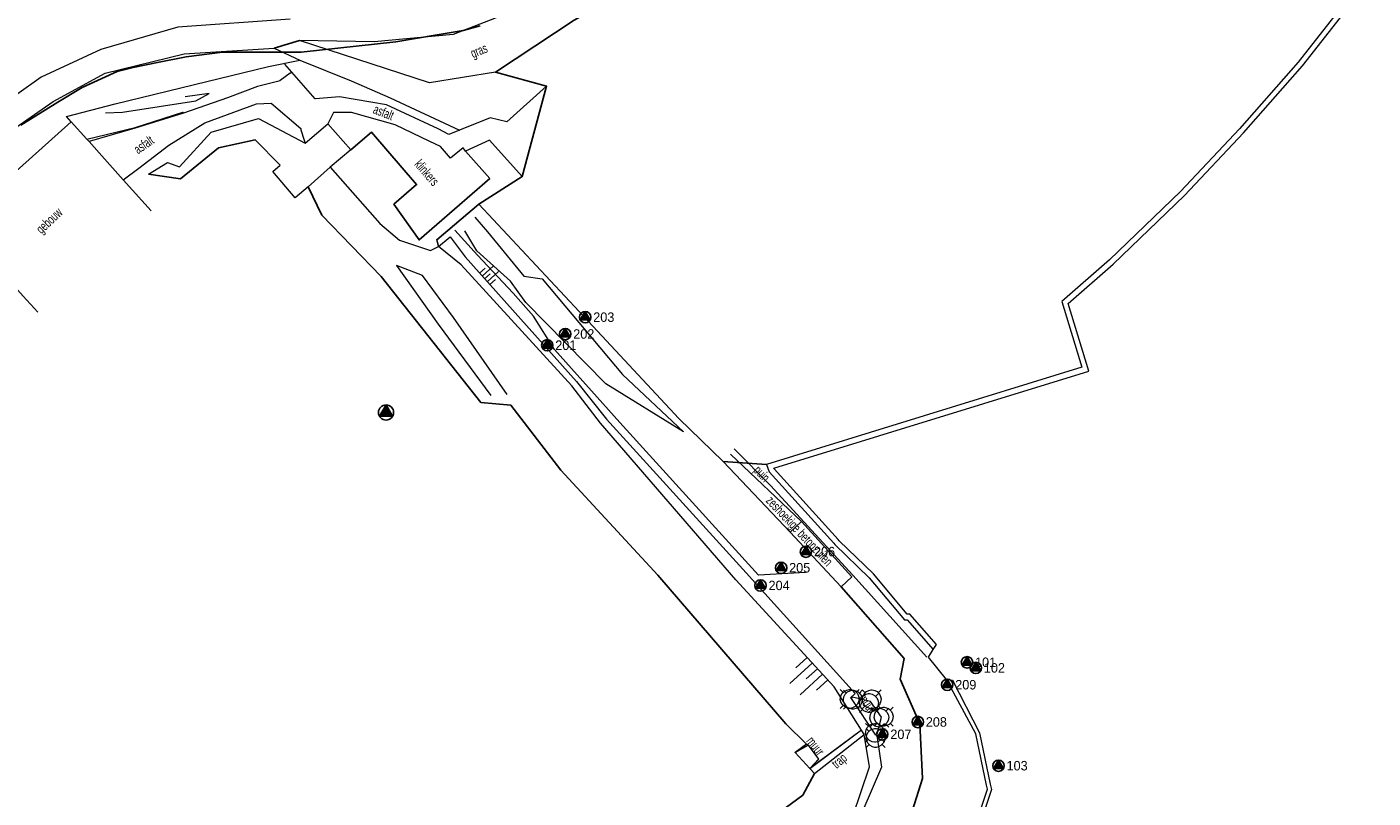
# Model space of a CAD drawing. Header units: metres. Extents: x 62183 to 64287, y 386037 to 390061.
# Tile 31 of 38: x 62432 to 62610, y 388979 to 389081. Entities that reach past the tile are written whole.
import ezdxf
from ezdxf.enums import TextEntityAlignment as Align

# ---------------------------------------------------------------- set-up
doc = ezdxf.new("R2010")
doc.units = ezdxf.units.M
doc.layers.get('0').update_dxf_attribs({"linetype": 'CONTINUOUS'})
for name, color, linetype, lineweight in [('BS-BEBOUWING', 253, 'CONTINUOUS', 0), ('BS-Boorpunten', 253, 'CONTINUOUS', 25), ('BS-Boorpuntnummer', 253, 'CONTINUOUS', 25), ('BS-BREEKLIJN', 253, 'CONTINUOUS', 0), ('BS-KANT-VERHARDING', 253, 'CONTINUOUS', 0), ('BS-KRUINLIJN', 253, 'CONTINUOUS', 0), ('BS-KUNSTWERK-CONTOUR', 253, 'CONTINUOUS', 0), ('BS-OVERIGE-LIJNEN', 253, 'CONTINUOUS', 0), ('BS-OVERIGE-PUNTEN', 253, 'CONTINUOUS', 0), ('BS-OVERIGE-TEKSTEN', 253, 'CONTINUOUS', 0), ('BS-RASTER', 253, 'RASTER', 0), ('BS-TRAP-CONTOUR', 253, 'CONTINUOUS', 0), ('BS-TUSSENBERM', 253, 'CONTINUOUS', 0)]:
    doc.layers.add(name, color=color, linetype=linetype, lineweight=lineweight)
doc.layers.add('BS-SCHEIDINGSLIJN-TALUDBEKL', color=253, linetype='CONTINUOUS')
doc.layers.add('BS-VLAKAFSLUITING', color=253, linetype='CONTINUOUS')
doc.layers.add('THEORETISCHE_NULLIJN', color=125, linetype='CONTINUOUS', plot=False)
doc.linetypes.add('RASTER', pattern='A,3,-2,[200,RASTER,S=0.75,R=0,X=0,Y=0],-2,3', length=10)

# ---------------------------------------------------------------- blocks, each defined once
blk = doc.blocks.new('81', base_point=(62183.206022, 386036.879328))
at = {"layer": 'BS-OVERIGE-PUNTEN'}
blk.add_polyline3d([(62183.049772, 386036.410578, 0), (62182.924772, 386036.473078, 0), (62182.799772, 386036.598078, 0), (62182.737272, 386036.723078, 0), (62182.706022, 386036.848078, 0), (62182.737272, 386037.035578, 0), (62182.799772, 386037.160578, 0), (62182.924772, 386037.285578, 0), (62183.049772, 386037.348078, 0), (62183.174772, 386037.379328, 0), (62183.237272, 386037.379328, 0), (62183.362272, 386037.348078, 0), (62183.487272, 386037.285578, 0), (62183.612272, 386037.160578, 0), (62183.674772, 386037.035578, 0), (62183.706022, 386036.910578, 0), (62183.674772, 386036.723078, 0), (62183.612272, 386036.598078, 0), (62183.487272, 386036.473078, 0), (62183.362272, 386036.410578, 0), (62183.237272, 386036.379328, 0), (62183.174772, 386036.379328, 0)], close=True, dxfattribs=at)
for points in [[(62182.862272, 386037.223078, 0), (62182.706022, 386037.379328, 0)], [(62183.549772, 386037.223078, 0), (62183.706022, 386037.379328, 0)], [(62182.862272, 386036.535578, 0), (62182.706022, 386036.379328, 0)], [(62183.549772, 386036.535578, 0), (62183.706022, 386036.379328, 0)]]:
    blk.add_polyline3d(points, dxfattribs=at)
blk = doc.blocks.new('S04')
at = {"color": 0}
for p, q in [((-1, 0), (-1, 4.01)), ((1, 0), (1, 4.01)), ((-2.01, 0), (-2.01, 2.01)), ((0, 0), (0, 2.01)), ((2.01, 0), (2.01, 2.01))]:
    blk.add_line(p, q, dxfattribs=at)
blk = doc.blocks.new('punt-boring')
at = {"layer": 'BS-Boorpunten'}
h = blk.add_hatch(color=8, dxfattribs=at)
h.dxf.hatch_style = 1
h.paths.add_polyline_path([(0.01, 1), (-0.87, -0.49), (0.86, -0.51)])
h = blk.add_hatch(color=1, dxfattribs=at)
h.dxf.hatch_style = 1
h.paths.add_polyline_path([(0.01, 1), (-0.87, -0.49), (0.86, -0.51)])
at = {"layer": 'BS-Boorpunten', "color": 8}
blk.add_lwpolyline([(0.01, 1), (-0.87, -0.49), (0.86, -0.51)], close=True, dxfattribs=at)
at = {"layer": 'BS-Boorpunten', "color": 1}
blk.add_lwpolyline([(0.01, 1), (-0.87, -0.49), (0.86, -0.51)], close=True, dxfattribs=at)
at = {"layer": 'BS-Boorpunten', "color": 8}
blk.add_circle((0, 0), 1, dxfattribs=at)
at = {"layer": 'BS-Boorpunten', "color": 1}
blk.add_circle((0, 0), 1, dxfattribs=at)
blk = doc.blocks.new('*U261', base_point=(62555.976, 388996.678))
at = {"layer": 'BS-Boorpunten', "xscale": 1.499999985, "yscale": 1.499999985, "zscale": 1.499999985}
blk.add_blockref('punt-boring', (62555.976, 388996.678), dxfattribs=at)
at = {"layer": 'BS-Boorpuntnummer', "linetype": 'ByBlock', "insert": (62558.096, 388996.678), "char_height": 2.5, "attachment_point": 4}
blk.add_mtext('101', dxfattribs=at)
blk = doc.blocks.new('*U262', base_point=(62557.141, 388995.936))
at = {"layer": 'BS-Boorpunten', "xscale": 1.499999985, "yscale": 1.499999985, "zscale": 1.499999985}
blk.add_blockref('punt-boring', (62557.141, 388995.936), dxfattribs=at)
at = {"layer": 'BS-Boorpuntnummer', "linetype": 'ByBlock', "insert": (62559.261, 388995.936), "char_height": 2.5, "attachment_point": 4}
blk.add_mtext('102', dxfattribs=at)
blk = doc.blocks.new('*U263', base_point=(62560.138, 388983.021))
at = {"layer": 'BS-Boorpunten', "xscale": 1.499999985, "yscale": 1.499999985, "zscale": 1.499999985}
blk.add_blockref('punt-boring', (62560.138, 388983.021), dxfattribs=at)
at = {"layer": 'BS-Boorpuntnummer', "linetype": 'ByBlock', "insert": (62562.258, 388983.021), "char_height": 2.5, "attachment_point": 4}
blk.add_mtext('103', dxfattribs=at)
blk = doc.blocks.new('*U301', base_point=(62500.531, 389038.539))
at = {"layer": 'BS-Boorpunten', "xscale": 1.499999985, "yscale": 1.499999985, "zscale": 1.499999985}
blk.add_blockref('punt-boring', (62500.531, 389038.539), dxfattribs=at)
at = {"layer": 'BS-Boorpuntnummer', "linetype": 'ByBlock', "insert": (62502.651, 389038.539), "char_height": 2.5, "attachment_point": 4}
blk.add_mtext('201', dxfattribs=at)
blk = doc.blocks.new('*U302', base_point=(62502.905, 389040.021))
at = {"layer": 'BS-Boorpunten', "xscale": 1.499999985, "yscale": 1.499999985, "zscale": 1.499999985}
blk.add_blockref('punt-boring', (62502.905, 389040.021), dxfattribs=at)
at = {"layer": 'BS-Boorpuntnummer', "linetype": 'ByBlock', "insert": (62505.025, 389040.021), "char_height": 2.5, "attachment_point": 4}
blk.add_mtext('202', dxfattribs=at)
blk = doc.blocks.new('*U303', base_point=(62505.548, 389042.245))
at = {"layer": 'BS-Boorpunten', "xscale": 1.499999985, "yscale": 1.499999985, "zscale": 1.499999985}
blk.add_blockref('punt-boring', (62505.548, 389042.245), dxfattribs=at)
at = {"layer": 'BS-Boorpuntnummer', "linetype": 'ByBlock', "insert": (62507.668, 389042.245), "char_height": 2.5, "attachment_point": 4}
blk.add_mtext('203', dxfattribs=at)
blk = doc.blocks.new('*U304', base_point=(62528.703, 389006.822))
at = {"layer": 'BS-Boorpunten', "xscale": 1.499999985, "yscale": 1.499999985, "zscale": 1.499999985}
blk.add_blockref('punt-boring', (62528.703, 389006.822), dxfattribs=at)
at = {"layer": 'BS-Boorpuntnummer', "linetype": 'ByBlock', "insert": (62530.823, 389006.822), "char_height": 2.5, "attachment_point": 4}
blk.add_mtext('204', dxfattribs=at)
blk = doc.blocks.new('*U305', base_point=(62531.421, 389009.157))
at = {"layer": 'BS-Boorpunten', "xscale": 1.499999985, "yscale": 1.499999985, "zscale": 1.499999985}
blk.add_blockref('punt-boring', (62531.421, 389009.157), dxfattribs=at)
at = {"layer": 'BS-Boorpuntnummer', "linetype": 'ByBlock', "insert": (62533.541, 389009.157), "char_height": 2.5, "attachment_point": 4}
blk.add_mtext('205', dxfattribs=at)
blk = doc.blocks.new('*U306', base_point=(62534.705, 389011.286))
at = {"layer": 'BS-Boorpunten', "xscale": 1.499999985, "yscale": 1.499999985, "zscale": 1.499999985}
blk.add_blockref('punt-boring', (62534.705, 389011.286), dxfattribs=at)
at = {"layer": 'BS-Boorpuntnummer', "linetype": 'ByBlock', "insert": (62536.825, 389011.286), "char_height": 2.5, "attachment_point": 4}
blk.add_mtext('206', dxfattribs=at)
blk = doc.blocks.new('*U307', base_point=(62544.79, 388987.164))
at = {"layer": 'BS-Boorpunten', "xscale": 1.499999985, "yscale": 1.499999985, "zscale": 1.499999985}
blk.add_blockref('punt-boring', (62544.79, 388987.164), dxfattribs=at)
at = {"layer": 'BS-Boorpuntnummer', "linetype": 'ByBlock', "insert": (62546.91, 388987.164), "char_height": 2.5, "attachment_point": 4}
blk.add_mtext('207', dxfattribs=at)
blk = doc.blocks.new('*U308', base_point=(62549.474, 388988.797))
at = {"layer": 'BS-Boorpunten', "xscale": 1.499999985, "yscale": 1.499999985, "zscale": 1.499999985}
blk.add_blockref('punt-boring', (62549.474, 388988.797), dxfattribs=at)
at = {"layer": 'BS-Boorpuntnummer', "linetype": 'ByBlock', "insert": (62551.594, 388988.797), "char_height": 2.5, "attachment_point": 4}
blk.add_mtext('208', dxfattribs=at)
blk = doc.blocks.new('*U309', base_point=(62553.363, 388993.713))
at = {"layer": 'BS-Boorpunten', "xscale": 1.499999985, "yscale": 1.499999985, "zscale": 1.499999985}
blk.add_blockref('punt-boring', (62553.363, 388993.713), dxfattribs=at)
at = {"layer": 'BS-Boorpuntnummer', "linetype": 'ByBlock', "insert": (62555.483, 388993.713), "char_height": 2.5, "attachment_point": 4}
blk.add_mtext('209', dxfattribs=at)
blk = doc.blocks.new('A$C58CE76E8')
at = {"layer": 'BS-Boorpuntnummer'}
h = blk.add_hatch(color=8, dxfattribs=at)
h.dxf.hatch_style = 1
h.paths.add_polyline_path([(62479.246, 389030.671), (62478.368, 389029.178), (62480.1, 389029.164)])
at = {"layer": 'BS-Boorpuntnummer', "color": 8}
blk.add_lwpolyline([(62479.246, 389030.671), (62478.368, 389029.178), (62480.1, 389029.164)], close=True, dxfattribs=at)
blk.add_circle((62479.238, 389029.671), 1, dxfattribs=at)
at = {"color": 1, "xscale": 0.5, "yscale": 0.5, "zscale": 0.5}
blk.add_blockref('*U302', (62502.905, 389040.021), dxfattribs=at)
at = {"layer": 'BS-Boorpunten', "xscale": 0.5, "yscale": 0.5, "zscale": 0.5}
for name, p in [('*U303', (62505.548, 389042.245)), ('*U306', (62534.705, 389011.286)), ('*U305', (62531.421, 389009.157)), ('*U304', (62528.703, 389006.822)), ('*U261', (62555.976, 388996.678)), ('*U262', (62557.141, 388995.936)), ('*U309', (62553.363, 388993.713)), ('*U308', (62549.474, 388988.797)), ('*U307', (62544.79, 388987.164)), ('*U263', (62560.138, 388983.021))]:
    blk.add_blockref(name, p, dxfattribs=at)
at = {"layer": 'BS-Boorpunten', "color": 253, "xscale": 0.5, "yscale": 0.5, "zscale": 0.5}
for name, p in [('*U303', (62505.548, 389042.245)), ('*U303', (62505.548, 389042.245)), ('*U303', (62505.548, 389042.245)), ('*U302', (62502.905, 389040.021)), ('*U302', (62502.905, 389040.021)), ('*U302', (62502.905, 389040.021)), ('*U306', (62534.705, 389011.286)), ('*U306', (62534.705, 389011.286)), ('*U306', (62534.705, 389011.286)), ('*U305', (62531.421, 389009.157)), ('*U305', (62531.421, 389009.157)), ('*U305', (62531.421, 389009.157)), ('*U304', (62528.703, 389006.822)), ('*U304', (62528.703, 389006.822)), ('*U304', (62528.703, 389006.822)), ('*U261', (62555.976, 388996.678)), ('*U261', (62555.976, 388996.678)), ('*U261', (62555.976, 388996.678)), ('*U262', (62557.141, 388995.936)), ('*U262', (62557.141, 388995.936)), ('*U262', (62557.141, 388995.936)), ('*U309', (62553.363, 388993.713)), ('*U309', (62553.363, 388993.713)), ('*U309', (62553.363, 388993.713)), ('*U308', (62549.474, 388988.797)), ('*U308', (62549.474, 388988.797)), ('*U308', (62549.474, 388988.797)), ('*U307', (62544.79, 388987.164)), ('*U307', (62544.79, 388987.164)), ('*U307', (62544.79, 388987.164)), ('*U263', (62560.138, 388983.021)), ('*U263', (62560.138, 388983.021)), ('*U263', (62560.138, 388983.021))]:
    blk.add_blockref(name, p, dxfattribs=at)
at = {"layer": 'BS-Boorpunten', "xscale": 0.5, "yscale": 0.5}
blk.add_blockref('*U301', (62500.531, 389038.539), dxfattribs=at)
at = {"layer": 'BS-Boorpunten', "color": 253, "xscale": 0.5, "yscale": 0.5}
blk.add_blockref('*U301', (62500.531, 389038.539), dxfattribs=at)
blk.add_blockref('*U301', (62500.531, 389038.539), dxfattribs=at)
blk.add_blockref('*U301', (62500.531, 389038.539), dxfattribs=at)
at = {"layer": 'BS-Boorpunten'}
blk.add_blockref('punt-boring', (62479.238, 389029.671), dxfattribs=at)
at = {"layer": 'BS-Boorpunten', "color": 253}
blk.add_blockref('punt-boring', (62479.238, 389029.671), dxfattribs=at)
blk.add_blockref('punt-boring', (62479.238, 389029.671), dxfattribs=at)
blk.add_blockref('punt-boring', (62479.238, 389029.671), dxfattribs=at)
at = {"layer": 'BS-Boorpuntnummer', "color": 8, "xscale": 0.7499999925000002, "yscale": 0.7499999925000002}
for p, zscale in [((62505.548, 389042.245), 0.7499999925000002), ((62500.531, 389038.539), 1.499999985), ((62502.905, 389040.021), 0.7499999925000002), ((62534.705, 389011.286), 0.7499999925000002), ((62531.421, 389009.157), 0.7499999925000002), ((62528.703, 389006.822), 0.7499999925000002), ((62555.976, 388996.678), 0.7499999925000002), ((62557.141, 388995.936), 0.7499999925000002), ((62553.363, 388993.713), 0.7499999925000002), ((62549.474, 388988.797), 0.7499999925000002), ((62544.79, 388987.164), 0.7499999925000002), ((62560.138, 388983.021), 0.7499999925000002)]:
    blk.add_blockref('punt-boring', p, dxfattribs=dict(at, zscale=zscale))
at = {"layer": 'BS-Boorpuntnummer', "color": 8}
blk.add_text('201', height=1.25, dxfattribs=at).set_placement((62501.591, 389037.914))
at = {"layer": 'BS-Boorpuntnummer', "color": 8, "char_height": 1.25, "attachment_point": 4}
for s, insert in [('203', (62506.608, 389042.245)), ('202', (62503.965, 389040.021)), ('206', (62535.765, 389011.286)), ('205', (62532.481, 389009.157)), ('204', (62529.763, 389006.822)), ('101', (62557.036, 388996.678)), ('102', (62558.201, 388995.936)), ('209', (62554.423, 388993.713)), ('208', (62550.534, 388988.797)), ('207', (62545.85, 388987.164)), ('103', (62561.198, 388983.021))]:
    blk.add_mtext(s, dxfattribs=dict(at, insert=insert))

msp = doc.modelspace()

# ---------------------------------------------------------------- linework, layer by layer
at = {"layer": 'BS-BEBOUWING'}
for points in [[(62433.23, 389042.89), (62431.33, 389045.02), (62426.19, 389050.67), (62426.09, 389050.75), (62422.67, 389054.65), (62437.67, 389068.02), (62439.74, 389065.75), (62440.03, 389065.43), (62441.35, 389063.97), (62444.52, 389060.37), (62448.22, 389056.28)], [(62468.56, 389065.22), (62471.56, 389067.79), (62474.57, 389064.33), (62471.88, 389062.05), (62468.96, 389059.48), (62467.22, 389058.01), (62464.3, 389061.48), (62465.27, 389062.31)], [(62533.29, 388984.76), (62535.22, 388982.66)]]:
    msp.add_lwpolyline(points, dxfattribs=at)
at = {"layer": 'BS-BREEKLIJN'}
for points in [[(62442.19, 389069.22), (62444.45, 389069.3), (62454.13, 389070.82), (62455.89, 389071.8), (62452.69, 389071.36)], [(62439.74, 389065.75), (62446.1, 389067.29), (62452.38, 389069.33), (62452.46, 389069.33), (62452.48, 389069.19)], [(62535.21, 388982.64), (62536.39, 388983.87), (62535.02, 388985.75), (62534.77, 388985.87)]]:
    msp.add_lwpolyline(points, dxfattribs=at)
at = {"layer": 'BS-KANT-VERHARDING'}
for points in [[(62465.24, 389073.47), (62464.02, 389073.15), (62462.25, 389072.71), (62458.31, 389071.19), (62452.48, 389069.19), (62446.12, 389067.2), (62440.03, 389065.43)], [(62500.45, 389072.75), (62495.21, 389068.03), (62492.99, 389068.58), (62488.93, 389066.95), (62487.52, 389066.38), (62486.11, 389067.1), (62479.32, 389070.29), (62473.08, 389071.36), (62469.91, 389071.08)], [(62444.52, 389060.37), (62446.6, 389061.93), (62450.55, 389064.98), (62455.29, 389067.89), (62462.15, 389070.4), (62464.06, 389070.49), (62467.99, 389067.18), (62468, 389067), (62468.43, 389065.63), (62468.56, 389065.22)], [(62497.22, 389060.81), (62492.91, 389065.63), (62489.72, 389064.17), (62489.43, 389064.62), (62487.74, 389063.25), (62486.43, 389064.77), (62485.02, 389065.45), (62480.44, 389067.66), (62474.67, 389069.28), (62472.3, 389069.29), (62471.56, 389067.79)]]:
    msp.add_lwpolyline(points, dxfattribs=at)
at = {"layer": 'BS-KRUINLIJN'}
for points in [[(62609.61, 389306.87), (62606.53, 389284.99), (62604.12, 389265.61), (62600.8, 389244.4), (62595.94, 389226.3), (62592.43, 389214.58), (62586.68, 389198.36), (62581.36, 389186.34), (62573.74, 389172), (62565.19, 389156.23), (62558.14, 389144.78), (62550.58, 389133.69), (62540.31, 389121.04), (62529.71, 389109.73), (62519.6, 389100.19), (62511.68, 389093.54), (62506.02, 389089), (62505.32, 389088.11), (62499.25, 389083.9), (62488.11, 389079.56), (62477.67, 389078.6), (62467.8, 389078.78)], [(62466.59, 389081.6), (62451.73, 389080.55), (62441.57, 389077.59), (62433.69, 389073.96), (62424.01, 389067.06), (62414.5, 389058.93), (62394.08, 389040.44), (62369.88, 389020.21), (62355.76, 389007.48), (62345.69, 388999.83), (62339.11, 388993.35)], [(62370.78, 389016.73), (62379.79, 389024.5), (62398.59, 389039.86), (62419.4, 389059.08), (62426.8, 389064.89), (62435.25, 389070.71), (62442.13, 389074.46), (62452.59, 389077.01), (62464.47, 389077.77), (62467.86, 389076.18)], [(62471.88, 389062.05), (62478.4, 389054.62), (62481.03, 389052.42), (62485.1, 389051.06), (62486.15, 389051.57), (62487.73, 389052.84), (62489.67, 389050.21), (62504.38, 389033.77), (62508.34, 389028.78), (62526.79, 389008.48), (62541.2, 388992.58), (62540.6, 388991.97), (62540.66, 388991.89)], [(62542.02, 388987.71), (62538.42, 388993.45), (62525.44, 389007.56), (62507.56, 389028.24), (62503.8, 389033.17), (62489.18, 389049.18), (62486.15, 389051.57)], [(62544.06, 388987.08), (62544.69, 388982.82), (62541, 388974.26), (62534.6, 388968.7), (62497.36, 388943.78), (62466.81, 388923.78), (62433.22, 388902.09), (62432.72, 388902.83), (62466.54, 388924.76), (62496.87, 388944.59), (62534.07, 388969.43), (62540.9, 388976.38), (62543.1, 388982.9), (62542.4, 388987.17)]]:
    msp.add_lwpolyline(points, dxfattribs=at)
at = {"layer": 'BS-KUNSTWERK-CONTOUR'}
for points in [[(62608.57, 389087.24), (62599.72, 389075.91), (62591.95, 389067.1), (62584.16, 389058.85), (62574.78, 389049.8), (62568.5, 389044.31), (62571.14, 389035.64), (62529.49, 389022.8), (62529.84, 389021.84), (62538.38, 389012.41), (62538.51, 389012.23), (62543.07, 389007.84), (62547.74, 389002.3), (62548.08, 389002.29), (62551.52, 388998.38)], [(62556.35, 388972.93), (62558.69, 388979.91), (62558.54, 388980.48), (62557.13, 388987.22), (62553.27, 388994.4), (62550.87, 388997.37), (62551.52, 388998.38), (62551.94, 388999.04), (62548.42, 389003.03), (62548.09, 389003.04), (62543.61, 389008.35), (62539.08, 389012.72), (62538.96, 389012.88), (62530.49, 389022.23), (62530.46, 389022.31), (62572.07, 389035.14), (62569.36, 389044.06), (62575.29, 389049.25), (62584.69, 389058.32), (62592.51, 389066.59), (62600.3, 389075.44), (62609.17, 389086.79)], [(62553.27, 388994.4), (62554.06, 388994.32), (62557.61, 388987.38), (62559.02, 388980.6), (62559.21, 388979.89), (62556.83, 388972.78)], [(62544.06, 388987.08), (62544.68, 388989.45), (62543.25, 388991.52), (62540.86, 388992.08), (62540.66, 388991.89), (62543.87, 388987.05)], [(62533.29, 388984.76), (62535.01, 388985.74), (62536.37, 388983.87), (62535.22, 388982.66)]]:
    msp.add_lwpolyline(points, dxfattribs=at)
at = {"layer": 'BS-OVERIGE-LIJNEN'}
for points in [[(62469.91, 389071.08), (62469.88, 389071.1), (62466.8, 389074.62), (62465.85, 389075.67)], [(62465.24, 389073.47), (62465.27, 389073.53), (62466.59, 389074.49), (62466.67, 389074.51), (62466.8, 389074.62)]]:
    msp.add_lwpolyline(points, dxfattribs=at)
at = {"layer": 'BS-RASTER', "flags": 128}
for points in [[(62437.67, 389068.02), (62437.05, 389068.76), (62443.44, 389070.41), (62455.59, 389073.35), (62463.72, 389075.36), (62467.86, 389076.18)], [(62467.86, 389076.18), (62474.64, 389073.45), (62479.78, 389071.19), (62488.93, 389066.95)], [(62534.66, 389008.53), (62528.45, 389008.19), (62510.13, 389028.34), (62501.49, 389037.98), (62498.72, 389042.37), (62496.05, 389045.44), (62491.31, 389050.42), (62488.32, 389053.72)], [(62525.2, 389024.86), (62530, 389020.04), (62540.9, 389008.18), (62550.65, 388997.36)], [(62542.04, 388987.7), (62535.22, 388982.63)]]:
    msp.add_lwpolyline(points, dxfattribs=at)
at = {"layer": 'BS-SCHEIDINGSLIJN-TALUDBEKL'}
for points in [[(62493.71, 389074.61), (62504.1, 389081.46), (62508.57, 389083.97)], [(62489.72, 389064.17), (62492.93, 389060.56), (62483.6, 389052.44), (62480.28, 389057.15), (62483.27, 389059.76), (62477.3, 389066.69), (62474.57, 389064.33)], [(62465.27, 389062.31), (62461.97, 389065.65), (62457.12, 389064.59), (62452.07, 389060.52), (62447.85, 389061.13)], [(62468.96, 389059.48), (62470.78, 389055.7), (62478.61, 389047.64), (62491.76, 389031), (62495.74, 389030.63), (62502.31, 389022.07), (62515.16, 389008.2), (62532.05, 388988.54), (62534.77, 388985.87), (62533.27, 388984.75), (62535.21, 388982.64), (62535.84, 388981.98), (62534.27, 388979.13), (62529.14, 388975.37), (62491.61, 388951.48), (62452.52, 388925.63), (62445.95, 388919.47), (62435.02, 388911.8), (62432.45, 388916.37), (62425.24, 388926.39), (62418.13, 388939.05), (62410.72, 388949.32), (62406.08, 388959.41), (62395.75, 388971.59)], [(62486.15, 389051.57), (62485.93, 389052.48), (62491.48, 389057.18), (62504.76, 389043.01), (62517.93, 389028.89), (62523.76, 389023.18), (62532.61, 389013.86), (62539.37, 389006.64), (62547.66, 388997.18), (62547.15, 388994.47), (62549.76, 388988.55), (62550.1, 388981.35), (62547.73, 388973.82), (62544.2, 388968.1), (62540.36, 388962.69), (62515.14, 388945.92), (62492.9, 388930.87), (62465.9, 388913.02), (62458.05, 388908.97), (62454.02, 388902.64)], [(62524.75, 389024.18), (62534.1, 389015.27)], [(62532.61, 389013.86), (62534.1, 389015.27), (62540.76, 389007.98), (62539.37, 389006.64)]]:
    msp.add_lwpolyline(points, dxfattribs=at)
at = {"layer": 'BS-TRAP-CONTOUR'}
msp.add_lwpolyline([(62535.84, 388981.98), (62542.4, 388987.17), (62542.02, 388987.71), (62535.21, 388982.64)], dxfattribs=at)
at = {"layer": 'BS-TUSSENBERM'}
for points in [[(62493.71, 389074.61), (62485, 389073.17), (62467.8, 389078.78)], [(62447.85, 389061.13), (62450.37, 389062.67), (62451.97, 389062.08), (62456.13, 389066.67), (62462.4, 389068.49), (62468.56, 389065.22)], [(62490.95, 389055.47), (62492.63, 389053.5), (62497.45, 389047.65), (62499.86, 389047.31), (62510.47, 389034.69), (62518.55, 389027.13), (62508.27, 389033.43), (62497.71, 389044.17), (62495.67, 389047.01), (62491.24, 389051), (62489.66, 389053.66)], [(62495.25, 389032.06), (62488.15, 389042.2), (62484.06, 389047.77), (62480.62, 389049.06), (62486.11, 389041.34), (62493.06, 389031.92)]]:
    msp.add_lwpolyline(points, dxfattribs=at)
at = {"layer": 'BS-VLAKAFSLUITING'}
for points in [[(62464.47, 389077.77), (62467.8, 389078.78)], [(62493.71, 389074.61), (62500.45, 389072.75), (62497.22, 389060.81), (62491.48, 389057.18)], [(62523.76, 389023.18), (62529.49, 389022.8)]]:
    msp.add_lwpolyline(points, dxfattribs=at)
at = {"layer": 'THEORETISCHE_NULLIJN'}
msp.add_lwpolyline([(62430.99, 389067.62), (62435.88, 389070.65), (62439.1, 389072.56), (62443.71, 389074.67), (62445.85, 389075.21), (62449.07, 389075.88), (62452.84, 389076.63), (62457.63, 389077.25), (62466.48, 389077.25), (62468.02, 389077.26), (62480.54, 389078.61), (62486.01, 389079.51), (62489.44, 389080.12), (62491.65, 389080.7)], dxfattribs=at)

# ---------------------------------------------------------------- block references
at = {"layer": 'BS-Boorpunten', "color": 253}
msp.add_blockref('A$C58CE76E8', (0, 0), dxfattribs=at)
at = {"layer": 'BS-KRUINLIJN', "xscale": 0.5036241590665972, "yscale": 0.5036241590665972, "zscale": 0.5036241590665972, "rotation": 311.8138642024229}
msp.add_blockref('S04', (62492.26, 389047.3), dxfattribs=at)
at = {"layer": 'BS-KRUINLIJN', "rotation": 132.6201255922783}
msp.add_blockref('S04', (62536.22, 388995.84), dxfattribs=at)
at = {"layer": 'BS-OVERIGE-PUNTEN', "xscale": 2.5, "yscale": 2.5, "zscale": 2.5}
for p in [(62540.48, 388991.84), (62540.9, 388991.75), (62543.39, 388991.79), (62543.04, 388991.3), (62544.39, 388989.38), (62544.97, 388989.49), (62543.82, 388987.37), (62543.9, 388986.7)]:
    msp.add_blockref('81', p, dxfattribs=at)

# ---------------------------------------------------------------- texts
at = {"layer": 'BS-OVERIGE-TEKSTEN', "width": 0.68}
for s, rotation, p in [('gras', 22.5, (62491.58, 389077.27)), ('asfalt', 338.3274, (62478.93, 389069.32)), ('asfalt', 35.0846, (62447.22, 389065.04)), ('klinkers', 310.7005, (62484.66, 389061.34)), ('gebouw', 43.2643, (62434.86, 389054.88)), ('puin', 313.5084, (62528.78, 389021.48)), ('zeshoekige betonzuilen', 313.169, (62533.74, 389013.92)), ('muur', 303.5423, (62542.8, 388991.26)), ('muur', 307.9274, (62535.96, 388985.62)), ('trap', 40.491, (62539.22, 388983.53))]:
    msp.add_text(s, height=1.25, rotation=rotation, dxfattribs=at).set_placement(p, align=Align.MIDDLE)

doc.saveas('drawing.dxf')
